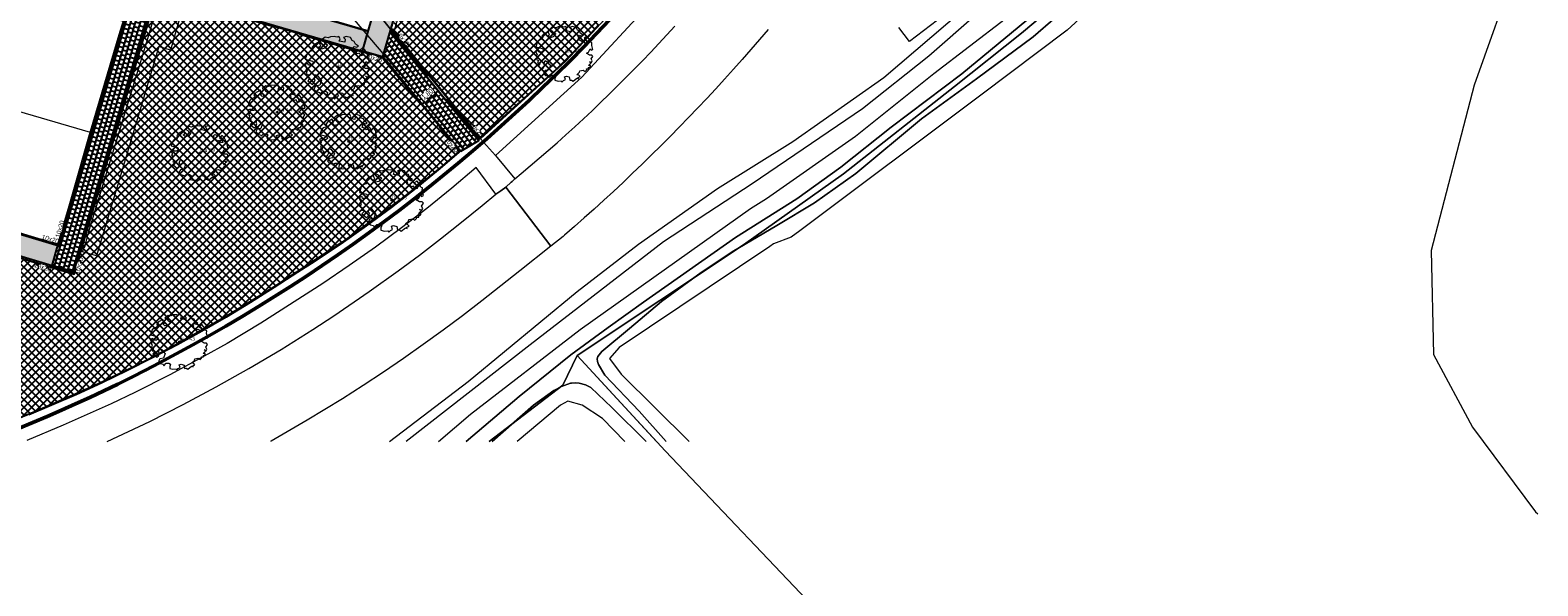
# Model space of a CAD drawing. Header units: metres. Extents: x 252743 to 254903, y 592696 to 593766.
# Tile 97 of 256: x 253896 to 254027, y 592862 to 592910. Entities that reach past the tile are written whole.
import ezdxf
from ezdxf.enums import TextEntityAlignment as Align
from ezdxf.lldxf.tags import DXFTag

# ---------------------------------------------------------------- set-up
doc = ezdxf.new("R2010")
doc.units = ezdxf.units.M
for name, pattern in [('DASHED', [19.05, 12.7, -6.35]), ('IMPORT-GR-PLANTSOEN-SO', [0]), ('IMPORT-KG-KADASTRAAL-SO _2_', [0]), ('IMPORT-KG-PERCEEL-SO _2_', [0])]:
    doc.linetypes.add(name, pattern=pattern)
for name, color, linetype, lineweight in [('132034000_dwg', 8, 'Continuous', 5), ('ALGEMEEN WERKGRENS', 10, 'FENCELINE1', 50), ('B-BH-GR-BEPLANTING_CULTUUR_BOSPLANTSOEN-G', 250, 'IMPORT-GR-PLANTSOEN-SO', 18), ('B-BH-GR-BEPLANTING_CULTUUR_HEESTERS-G', 250, 'Continuous', 18), ('B-BH-KG-GRENS_KADASTRAAL-G', 250, 'IMPORT-KG-KADASTRAAL-SO _2_', 18), ('B-BH-KG-GRENS_PERCEEL-G', 250, 'IMPORT-KG-PERCEEL-SO _2_', 18), ('B-BH-OG-TERREIN_OEVER-G', 250, 'Continuous', 18), ('B-BH-OG-WATER-G', 250, 'Continuous', 18), ('B-BH-VH-GESLOTENVERHARDING-G', 250, 'Continuous', 18), ('B-BH-VH-HALFVERHARDING-G', 250, 'Continuous', 18), ('B-BH-VH-OPENVERHARDING-G', 250, 'Continuous', 18), ('B-WE-GR-BOOM-S1', 8, 'Continuous', 9), ('B-WE-GR-BOOM-S2', 8, 'Continuous', 9), ('B-WE-GR-BOOM_STAMDIAMETER-T', 7, 'Continuous', 25), ('N-woningen', 1, 'Continuous', 0)]:
    doc.layers.add(name, color=color, linetype=linetype, lineweight=lineweight)
doc.layers.add('B-WE-KG-GRENS_PERCEEL-G', color=7, linetype='KG-PERCEEL-SO', lineweight=18, true_color=0x00a6ff)
for name, color, linetype in [('N-GR-ARC-GROENVOORZIENING-N', 82, 'Continuous'), ('N-WB-ARC-BETONTEGEL 30X30', 8, 'Continuous'), ('N-WB-BAND OPSLUITBAND 10x20', 7, 'DASHED'), ('N-WB-BAND TEKST 200', 7, 'Continuous'), ('N-WB-KANTVERHARDING', 2, 'Continuous'), ('N-WB-MAATVOERING-VERHARDINGEN', 7, 'Continuous')]:
    doc.layers.add(name, color=color, linetype=linetype)
doc.layers.get('0').freeze()
doc.styles.add('N_STANDARD 200', font='arial.ttf', dxfattribs={"height": 0.4})
doc.styles.add('NLCS-ISO', font='txt')
doc.styles.get("Standard").update_dxf_attribs({"font": 'simplex.shx'})
doc.linetypes.add('FENCELINE1', pattern='A,6.35,-2.54,[133,ltypeshp.shx,S=2.54,R=0,X=-2.54,Y=0],-2.54,25.4', length=36.83)
tags = doc.linetypes.add('KG-PERCEEL-SO', pattern='A,5.5,-2,["P",Standard,S=1.8,R=0,X=-0.5,Y=-0.9],-2,5.5,-2,[5,NLCS.SHX,S=0.75,R=0,X=0,Y=0],-2', length=19).pattern_tags.tags
tags[6] = DXFTag(74, 10)
doc.dimstyles.new('N_DIMENSION 200', dxfattribs={"dimtxt": 0.4, "dimasz": 0.4, "dimexe": 0.125, "dimexo": 0.125, "dimgap": 0.25, "dimtad": 1, "dimzin": 3, "dimdsep": 46, "dimtxsty": 'N_STANDARD 200', "dimcen": 0, "dimazin": 3, "dimtfac": 1, "dimtix": 1, "dimtmove": 2, "dimatfit": 3, "dimfxl": 0.125, "dimfxlon": 1, "dimtfill": 1, "dimtolj": 1, "dimtzin": 0, "dimarcsym": 0})

# ---------------------------------------------------------------- blocks, each defined once
blk = doc.blocks.new('*D450')
at = {"layer": 'N-WB-MAATVOERING-VERHARDINGEN', "color": 0, "lineweight": -2, "transparency": 16777216}
for p, q in [((253931.12, 592904.84), (253930.35, 592904.2)), ((253931.42, 592905.09), (253931.34, 592905.19)), ((253930.04, 592903.94), (253929.96, 592904.04))]:
    blk.add_line(p, q, dxfattribs=at)
at = {"layer": 'N-WB-MAATVOERING-VERHARDINGEN', "color": 0, "transparency": 16777216}
for points in [[(253930.3, 592904.25), (253930.39, 592904.15), (253930.04, 592903.94)], [(253931.07, 592904.89), (253931.16, 592904.79), (253931.42, 592905.09)]]:
    blk.add_solid(points, dxfattribs=at)
at = {"layer": 'N-WB-MAATVOERING-VERHARDINGEN', "color": 0, "transparency": 16777216, "insert": (253930.44, 592904.87), "char_height": 0.4, "attachment_point": 5, "rotation": 39.7214, "style": 'N_STANDARD 200', "bg_fill": 3, "box_fill_scale": 1.1, "bg_fill_color": 256, "bg_fill_true_color": 13158600, "bg_fill_transparency": 0}
blk.add_mtext('\\A1;1.80', dxfattribs=at)
at = {"layer": 'Defpoints', "color": 0, "transparency": 16777216}
for p in [(253931.42, 592905.09), (253930.04, 592903.94), (253930.04, 592903.94)]:
    blk.add_point(p, dxfattribs=at)
blk = doc.blocks.new('SGR-BOOM_06_ST')
at = {"linetype": 'Continuous', "flags": 128}
blk.add_lwpolyline([(2.7, 3.52), (2.53, 3.94), (2.2, 4.06), (1.94, 4.52), (1.27, 4.69), (0.86, 4.52), (1.11, 4.27), (1.06, 3.81), (0.23, 3.98), (0.35, 4.32), (0.18, 4.69), (-0.15, 4.61), (-0.49, 4.69), (-1.15, 4.65), (-1.49, 4.48), (-1.95, 4.57), (-2.54, 4.11), (-2.12, 3.9), (-1.99, 3.64), (-1.58, 3.44), (-1.99, 2.89), (-2.54, 2.77), (-2.92, 3.1), (-2.62, 3.22), (-2.87, 3.86), (-3.63, 3.43), (-4, 3.02), (-3.79, 2.85), (-4, 2.51), (-4.42, 2.35), (-4.72, 2.05), (-5.01, 1.21), (-3.88, 0.92), (-3.71, 0.54), (-4, 0.29), (-4.51, 0.29), (-4.6, 0.56), (-5.09, 0.38), (-4.76, -0.17), (-4.93, -0.38), (-4.72, -0.54), (-4.88, -1.01), (-4.53, -1.18), (-4.72, -1.55), (-4.42, -1.59), (-4.29, -1.71), (-4.62, -2.11), (-3.92, -2.68), (-3.67, -2.43), (-3.46, -1.97), (-3.63, -1.76), (-3.42, -1.17), (-3.12, -1.34), (-2.79, -1.76), (-2.5, -2.01), (-2.79, -2.81), (-3.42, -2.93), (-3.67, -3.39), (-3.33, -3.77), (-2.83, -3.9), (-2.77, -4.02), (-2.71, -4.15), (-2.33, -3.73), (-1.83, -3.73), (-1.57, -3.9), (-1.7, -4.27), (-1.7, -4.61), (-1.15, -4.74), (-0.61, -4.69), (-0.49, -4.94), (-0.23, -4.65), (0.1, -4.48), (-0.06, -4.01), (0.27, -3.9), (0.77, -4.02), (0.86, -4.61), (1.15, -4.57), (1.44, -4.74), (2.07, -4.23), (2.37, -4.36), (2.32, -4.15), (2.66, -3.98), (2.41, -3.73), (2.11, -3.64), (2.57, -3.23), (2.62, -2.98), (3.16, -2.85), (3.54, -3.06), (3.79, -2.81), (3.77, -2.63), (4.12, -2.63), (4.12, -2.39), (4.46, -2.26), (4.46, -2.05), (4.08, -2.05), (4.54, -1.59), (4.25, -1.42), (4.63, -1.55), (4.75, -1.26), (4.54, -0.92), (4.84, -0.46), (4.67, -0.25), (4.25, -0.25), (3.75, 0.08), (4.08, 0.29), (4.38, 0.84), (4.54, 0.59), (4.88, 0.71), (4.67, 1.43), (4.71, 1.89), (4.5, 1.97), (4.16, 2.64), (3.83, 3.01), (3.37, 2.6), (3.66, 2.43), (3.91, 1.8), (3.54, 1.72), (3.33, 2.14), (2.99, 2.05), (2.66, 2.31), (2.24, 2.51), (2.45, 2.68), (2.32, 2.93), (2.53, 3.18), (2.87, 3.06), (3.16, 3.23)], close=True, dxfattribs=at)
blk.add_circle((0, 0), 0.15)
at = {"layer": 'B-WE-GR-BOOM_STAMDIAMETER-T', "style": 'NLCS-ISO'}
blk.add_attdef('STAMDIAMETER', text='', height=0.3, dxfattribs=at).set_placement((0, 0), align=Align.BOTTOM_LEFT)
blk = doc.blocks.new('132034000_dwg_GWW-CAD Brk tekening 12A-1381409-Plot dakaanzicht')
at = {"layer": 'B-BH-KG-GRENS_KADASTRAAL-G', "color": 253, "linetype": 'Continuous', "lineweight": 9}
blk.add_line((253950290, 592874777), (253943426, 592882218), dxfattribs=at)
at = {"layer": 'B-BH-KG-GRENS_KADASTRAAL-G', "color": 253, "linetype": 'Continuous', "lineweight": 9, "flags": 128}
for points in [[(253989387, 592916593), (253987614, 592914963), (253981896, 592910145), (253976076, 592905503), (253966490, 592897941), (253957813, 592891814), (253943426, 592882218), (253942182, 592879655), (253935811, 592874777)], [(253892479, 592893637), (253898498, 592891831), (253901201, 592901360)]]:
    blk.add_lwpolyline(points, dxfattribs=at)
at = {"layer": 'B-BH-KG-GRENS_PERCEEL-G', "color": 253, "linetype": 'Continuous', "lineweight": 9}
blk.add_line((253950290, 592874777), (253943426, 592882218), dxfattribs=at)
at = {"layer": 'B-BH-KG-GRENS_PERCEEL-G', "color": 253, "linetype": 'Continuous', "lineweight": 9, "flags": 128}
for points in [[(253943426, 592882218), (253957813, 592891814), (253966490, 592897941), (253976076, 592905503), (253981896, 592910145), (253987614, 592914963), (253989387, 592916593)], [(253901201, 592901360), (253898498, 592891831), (253892479, 592893637), (253886664, 592895381), (253880851, 592897125), (253875037, 592898869), (253869222, 592900613), (253863408, 592902357)], [(253935811, 592874777), (253942182, 592879655), (253943426, 592882218), (253950290, 592874777)]]:
    blk.add_lwpolyline(points, dxfattribs=at)
blk = doc.blocks.new('132034000_dwg_GWW-CAD Bgt tekening 12A-1381416-Plot dakaanzicht')
at = {"layer": 'B-BH-GR-BEPLANTING_CULTUUR_BOSPLANTSOEN-G', "color": 253, "linetype": 'Continuous', "lineweight": 9, "flags": 128}
blk.add_lwpolyline([(253978251, 592914066), (253972194, 592909418), (253971281, 592910608)], dxfattribs=at)
at = {"layer": 'B-BH-GR-BEPLANTING_CULTUUR_HEESTERS-G', "color": 253, "lineweight": 9, "flags": 128}
blk.add_lwpolyline([(253907192, 592908963), (253904727, 592900600), (253901799, 592890841), (253900609, 592891198), (253900734, 592891607), (253900788, 592891592), (253901179, 592893064), (253906160, 592909374), (253907875, 592915216), (253909916, 592914631), (253908210, 592908672)], close=True, dxfattribs=at)
at = {"layer": 'B-BH-OG-TERREIN_OEVER-G', "color": 253, "lineweight": 9, "flags": 128}
for points in [[(253931428, 592874777), (253934175, 592877148), (253943685, 592884480), (253958434, 592894944), (253959822, 592895825), (253967503, 592901204), (253974304, 592906641), (253980475, 592911377), (253986379, 592916732), (253989387, 592919621)], [(253989387, 592917308), (253988699, 592916629), (253985885, 592914226), (253984181, 592912749), (253976732, 592906604), (253970611, 592901996), (253966253, 592898530), (253962430, 592895774), (253957124, 592892429), (253949162, 592886839), (253946112, 592884654), (253942883, 592882272), (253938386, 592878668), (253933825, 592874777)], [(253951117, 592874777), (253948779, 592877393), (253945804, 592880524), (253945273, 592881455), (253945174, 592881712), (253945155, 592881929), (253945215, 592882147), (253945552, 592882581), (253947950, 592884570), (253950724, 592886894), (253954170, 592889414), (253956843, 592891205), (253960704, 592893467), (253963971, 592895453), (253967556, 592897993), (253973222, 592902700), (253977995, 592906185), (253982908, 592909827), (253988694, 592914850), (253989387, 592915454)], [(253989387, 592913675), (253985853, 592910392), (253978359, 592904755), (253962692, 592893021), (253961940, 592892458), (253960432, 592891882), (253960094, 592891655), (253947069, 592882914), (253946223, 592881954), (253947222, 592880610), (253953108, 592874777)], [(253936063, 592874777), (253939629, 592877913), (253941392, 592879193), (253942065, 592879527), (253942837, 592879841), (253942936, 592879841), (253943272, 592879860), (253943588, 592879839), (253944141, 592879699), (253944595, 592879460), (253946408, 592877736), (253949388, 592874777)], [(253947536, 592874777), (253945627, 592876771), (253943867, 592877925), (253942613, 592878270), (253941964, 592877920), (253938238, 592874777)]]:
    blk.add_lwpolyline(points, dxfattribs=at)
at = {"layer": 'B-BH-OG-WATER-G', "color": 253, "lineweight": 9, "flags": 128}
for points in [[(253933825, 592874777), (253938386, 592878668), (253942883, 592882272), (253946112, 592884654), (253949162, 592886839), (253957124, 592892429), (253962430, 592895774), (253966253, 592898530), (253970611, 592901996), (253976732, 592906604), (253984181, 592912749), (253985885, 592914226), (253988699, 592916629), (253989387, 592917308)], [(253989387, 592915454), (253988694, 592914850), (253982908, 592909827), (253977995, 592906185), (253973222, 592902700), (253967556, 592897993), (253963971, 592895453), (253960704, 592893467), (253956843, 592891205), (253954170, 592889414), (253950724, 592886894), (253947950, 592884570), (253945552, 592882581), (253945215, 592882147), (253945155, 592881929), (253945174, 592881712), (253945273, 592881455), (253945804, 592880524), (253948779, 592877393), (253951117, 592874777)], [(253949388, 592874777), (253946408, 592877736), (253944595, 592879460), (253944141, 592879699), (253943588, 592879839), (253943272, 592879860), (253942936, 592879841), (253942837, 592879841), (253942065, 592879527), (253941392, 592879193), (253939629, 592877913), (253936063, 592874777)]]:
    blk.add_lwpolyline(points, dxfattribs=at)
at = {"layer": 'B-BH-VH-GESLOTENVERHARDING-G', "color": 253, "lineweight": 9}
blk.add_line((253916931, 592874815), (253916862, 592874777), dxfattribs=at)
at = {"layer": 'B-BH-VH-GESLOTENVERHARDING-G', "color": 253, "lineweight": 9, "flags": 128}
for points in [[(253959943, 592910442), (253959203, 592909575), (253958457, 592908713), (253957705, 592907856), (253956947, 592907005), (253956183, 592906159), (253955413, 592905318), (253954638, 592904483), (253953856, 592903653), (253953069, 592902829), (253952276, 592902010), (253951477, 592901197), (253950672, 592900389), (253949862, 592899587), (253949046, 592898791), (253948225, 592898001), (253947398, 592897216), (253946566, 592896437), (253945728, 592895664), (253944885, 592894897), (253944036, 592894136), (253943182, 592893381), (253942323, 592892632), (253942216, 592892539), (253941152, 592891696), (253937235, 592896809), (253937705, 592897224), (253937781, 592897296), (253938013, 592897507), (253938573, 592897972), (253939358, 592898631), (253940138, 592899297), (253940913, 592899969), (253941682, 592900647), (253942446, 592901331), (253943205, 592902020), (253943958, 592902716), (253944706, 592903418), (253945448, 592904125), (253946185, 592904838), (253946916, 592905557), (253947641, 592906282), (253948361, 592907012), (253949075, 592907747), (253949784, 592908489), (253950486, 592909236), (253951183, 592909988), (253951874, 592910745)], [(253902737, 592874780), (253906413, 592876521), (253909315, 592877977), (253912182, 592879501), (253915011, 592881093), (253917801, 592882752), (253920551, 592884478), (253922361, 592885664), (253925416, 592887757), (253927917, 592889549), (253929770, 592890925), (253931603, 592892326), (253933416, 592893754), (253935208, 592895208), (253936392, 592896192), (253936822, 592896489), (253937235, 592896809), (253941152, 592891696), (253938465, 592889567), (253936827, 592888244), (253935172, 592886944), (253933499, 592885666), (253931809, 592884411), (253930103, 592883179), (253928380, 592881969), (253926641, 592880783), (253924886, 592879621), (253923117, 592878482), (253920045, 592876613), (253916931, 592874815)]]:
    blk.add_lwpolyline(points, dxfattribs=at)
at = {"layer": 'B-BH-VH-HALFVERHARDING-G', "color": 253, "lineweight": 9, "flags": 128}
for points in [[(253927162, 592874777), (253933998, 592879973), (253943411, 592887755), (253948740, 592891857), (253955582, 592896677), (253962090, 592900752), (253969982, 592906297), (253978292, 592913419), (253985653, 592920462), (253989387, 592924230)], [(253989387, 592922754), (253982466, 592915696), (253973876, 592908138), (253968136, 592903588), (253958577, 592897079), (253950895, 592892058), (253939341, 592883150), (253928613, 592874777)]]:
    blk.add_lwpolyline(points, dxfattribs=at)
at = {"layer": 'B-BH-VH-OPENVERHARDING-G', "color": 253, "lineweight": 9, "flags": 128}
for points in [[(253945210, 592970988), (253927524, 592910172), (253925805, 592912271)], [(253949958, 592912958), (253943825, 592906316), (253936352, 592899527), (253935053, 592900980), (253942450, 592907701), (253948497, 592914251)], [(253895969, 592877075), (253900095, 592878851), (253902307, 592879863), (253904499, 592880917), (253906671, 592882012), (253908822, 592883149), (253910951, 592884327), (253913057, 592885545), (253915139, 592886802), (253917197, 592888099), (253919231, 592889436), (253920746, 592890402), (253922988, 592891897), (253925193, 592893447), (253927359, 592895051), (253929485, 592896709), (253931569, 592898418), (253933611, 592900178), (253920157, 592915985)], [(253925805, 592912271), (253927524, 592910172), (253935053, 592900980), (253936352, 592899527), (253938013, 592897507), (253937781, 592897296), (253937705, 592897224), (253937235, 592896809), (253936822, 592896489), (253936392, 592896192), (253934687, 592898499), (253932562, 592896708), (253930399, 592894963), (253928200, 592893265), (253925965, 592891615), (253923694, 592890013), (253921391, 592888460), (253916023, 592885012), (253913107, 592883272), (253911139, 592882155), (253908149, 592880545), (253905118, 592879015), (253903075, 592878040), (253902047, 592877566), (253898933, 592876191), (253895773, 592874880)]]:
    blk.add_lwpolyline(points, dxfattribs=at)
blk = doc.blocks.new('132034000_dwg-1357416-Plot dakaanzicht')
for name in ['132034000_dwg_GWW-CAD Brk tekening 12A-1381409-Plot dakaanzicht', '132034000_dwg_GWW-CAD Bgt tekening 12A-1381416-Plot dakaanzicht']:
    blk.add_blockref(name, (0, 0))

msp = doc.modelspace()

# ---------------------------------------------------------------- hatches: boundary and pattern name
at = {"layer": 'N-GR-ARC-GROENVOORZIENING-N'}
h = msp.add_hatch(dxfattribs=at)
h.set_pattern_fill('ANSI37', color=256, scale=0.15)
edge = h.paths.add_edge_path()
edge.add_line((253915.232, 592989.988), (253915.232, 592989.989))
edge.add_line((253915.232, 592989.989), (253915.892, 592992.237))
edge.add_line((253915.892, 592992.237), (253916.007, 592992.627))
edge.add_arc((253921.537, 592991.053), 5.75, 72.73408, 164.1214, ccw=False)
edge.add_line((253923.244, 592996.544), (253937.166, 592992.427))
edge.add_line((253937.166, 592992.427), (253944.309, 592990.145))
edge.add_line((253944.309, 592990.145), (253948.927, 592988.664))
edge.add_line((253948.927, 592988.664), (253958.954, 592985.449))
edge.add_line((253958.954, 592985.449), (253969.203, 592982.166))
edge.add_line((253969.203, 592982.166), (253979.223, 592978.96))
edge.add_line((253979.223, 592978.96), (253980.12, 592978.673))
edge.add_line((253980.12, 592978.673), (253979.506, 592976.752))
edge.add_line((253979.506, 592976.752), (253983.842, 592975.357))
edge.add_line((253983.842, 592975.357), (253986.945, 592972.231))
edge.add_line((253986.945, 592972.231), (253988.101, 592968.399))
edge.add_line((253988.101, 592968.399), (253984.282, 592966.235))
edge.add_line((253984.282, 592966.235), (253981.708, 592964.592))
edge.add_line((253981.708, 592964.592), (253980.027, 592963.192))
edge.add_line((253980.027, 592963.192), (253978.633, 592961.746))
edge.add_line((253978.633, 592961.746), (253976.561, 592959.37))
edge.add_line((253976.561, 592959.37), (253973.99, 592956.369))
edge.add_line((253973.99, 592956.369), (253973.29, 592955.184))
edge.add_line((253973.29, 592955.184), (253972.831, 592953.905))
edge.add_line((253972.831, 592953.905), (253972.213, 592952.27))
edge.add_line((253972.213, 592952.27), (253971.568, 592950.646))
edge.add_line((253971.568, 592950.646), (253970.891, 592949.035))
edge.add_line((253970.891, 592949.035), (253970.364, 592947.834))
edge.add_line((253970.364, 592947.834), (253970.004, 592947.038))
edge.add_line((253970.004, 592947.038), (253969.451, 592945.849))
edge.add_line((253969.451, 592945.849), (253969.073, 592945.062))
edge.add_line((253969.073, 592945.062), (253968.687, 592944.277))
edge.add_line((253968.687, 592944.277), (253968.095, 592943.108))
edge.add_line((253968.095, 592943.108), (253967.691, 592942.332))
edge.add_line((253967.691, 592942.332), (253966.864, 592940.793))
edge.add_line((253966.864, 592940.793), (253966.439, 592940.03))
edge.add_line((253966.439, 592940.03), (253965.791, 592938.89))
edge.add_line((253965.791, 592938.89), (253965.031, 592937.57))
edge.add_line((253965.031, 592937.57), (253964.462, 592936.602))
edge.add_line((253964.462, 592936.602), (253963.888, 592935.64))
edge.add_line((253963.888, 592935.64), (253963.306, 592934.681))
edge.add_line((253963.306, 592934.681), (253962.123, 592932.776))
edge.add_line((253962.123, 592932.776), (253961.404, 592931.649))
edge.add_line((253961.404, 592931.649), (253960.296, 592929.951))
edge.add_line((253960.296, 592929.951), (253958.728, 592927.626))
edge.add_line((253958.728, 592927.626), (253957.444, 592925.786))
edge.add_line((253957.444, 592925.786), (253957.019, 592925.118))
edge.add_line((253957.019, 592925.118), (253956.305, 592924.199))
edge.add_line((253956.305, 592924.199), (253955.137, 592922.614))
edge.add_line((253955.137, 592922.614), (253954.369, 592921.745))
edge.add_line((253954.369, 592921.745), (253952.927, 592919.759))
edge.add_line((253952.927, 592919.759), (253951.859, 592918.379))
edge.add_line((253951.859, 592918.379), (253950.159, 592916.331))
edge.add_line((253950.159, 592916.331), (253949.469, 592915.501))
edge.add_line((253949.469, 592915.501), (253948.459, 592914.284))
edge.add_line((253948.459, 592914.284), (253947.442, 592913.182))
edge.add_line((253947.442, 592913.182), (253946.875, 592912.568))
edge.add_line((253946.875, 592912.568), (253945.282, 592910.842))
edge.add_line((253945.282, 592910.842), (253944.581, 592910.083))
edge.add_line((253944.581, 592910.083), (253942.673, 592908.016))
edge.add_line((253942.673, 592908.016), (253942.415, 592907.737))
edge.add_line((253942.415, 592907.737), (253941.652, 592907.043))
edge.add_line((253941.652, 592907.043), (253940.611, 592906.097))
edge.add_line((253940.611, 592906.097), (253939.416, 592905.011))
edge.add_line((253939.416, 592905.011), (253938.208, 592903.914))
edge.add_line((253938.208, 592903.914), (253936.562, 592902.418))
edge.add_line((253936.562, 592902.418), (253935.058, 592901.052))
edge.add_line((253935.058, 592901.052), (253927.397, 592910.405))
edge.add_line((253927.397, 592910.405), (253944.969, 592970.826))
edge.add_line((253944.969, 592970.826), (253939.226, 592972.528))
edge.add_line((253939.226, 592972.528), (253942.143, 592981.882))
edge.add_line((253942.143, 592981.882), (253915.232, 592989.988))
h = msp.add_hatch(dxfattribs=at)
h.set_pattern_fill('ANSI37', color=256, scale=0.15)
h.paths.add_polyline_path([(253843.254, 592866.39), (253853.893, 592903.071), (253862.479, 592900.495), (253877.365, 592896.03), (253899.883, 592889.275), (253907.067, 592913.71), (253926.666, 592907.984), (253933.25, 592899.945), (253931.537, 592898.456), (253928.392, 592895.92), (253922.959, 592891.938), (253917.17, 592888.141), (253913.032, 592885.588), (253908.798, 592883.193), (253906.648, 592882.056), (253904.477, 592880.962), (253902.286, 592879.908), (253900.456, 592879.071), (253898.936, 592878.407), (253896.481, 592877.35), (253894.332, 592876.474), (253893.083, 592875.975), (253890.188, 592874.902), (253887.804, 592874.087), (253884.202, 592872.947), (253883.275, 592872.682), (253880.616, 592871.944), (253878.363, 592871.363), (253875.922, 592870.704), (253871.467, 592869.617), (253867.183, 592868.72), (253863.614, 592868.078), (253862.439, 592867.889), (253860.539, 592867.593), (253857.782, 592867.237), (253854.871, 592866.954), (253852.363, 592866.757), (253850.495, 592866.635), (253845.154, 592866.426), (253844.205, 592866.408)])
edge = h.paths.add_edge_path(flags=16)
edge.add_line((253885.724, 592888.71), (253876.977, 592886.87))
edge.add_line((253876.977, 592886.87), (253867.413, 592885.006))
edge.add_line((253867.413, 592885.006), (253856.602, 592883.048))
edge.add_arc((253857.987, 592875.867), 7.313, 100.91291, 184.80354)
edge.add_arc((253853.295, 592875.66), 2.627, 188.881, 268.7456)
edge.add_line((253853.237, 592873.033), (253856.886, 592873.695))
edge.add_line((253856.886, 592873.695), (253862.169, 592874.743))
edge.add_line((253862.169, 592874.743), (253869.271, 592876.151))
edge.add_line((253869.271, 592876.151), (253878.995, 592878.079))
edge.add_line((253878.995, 592878.079), (253887.603, 592879.744))
edge.add_arc((253886.817, 592884.259), 4.583, 279.87429, 463.80287)
at = {"layer": 'N-WB-ARC-BETONTEGEL 30X30'}
h = msp.add_hatch(dxfattribs=at)
h.set_pattern_fill('AR-B88', color=256, scale=0.002, angle=73.7, style=0)
h.set_pattern_definition([(73.7, (253944.78337, 592970.7248), (-0.3900649, 0.114063), []), (163.7, (253944.78337, 592970.72481), (-0.44709635, -0.0809695), [0.4064, -0.4064])])
h.paths.add_polyline_path([(253944.783, 592970.725), (253927.231, 592910.372), (253926.558, 592908.068), (253924.829, 592908.568), (253925.364, 592910.396), (253942.555, 592969.508), (253943.066, 592971.234)])
h = msp.add_hatch(dxfattribs=at)
h.set_pattern_fill('AR-B88', color=256, scale=0.002, angle=163.7, style=0)
h.set_pattern_definition([(163.7, (253944.75533, 592970.62882), (-0.114063, -0.3900649), []), (253.7, (253944.75533, 592970.62882), (0.0809695, -0.44709635), [0.4064, -0.4064])])
h.paths.add_polyline_path([(253861.37, 592928.986), (253860.818, 592927.272), (253924.831, 592908.573), (253925.336, 592910.3)])
h = msp.add_hatch(dxfattribs=at)
h.set_pattern_fill('AR-B88', color=256, scale=0.002, angle=73.7, style=0)
h.paths.add_polyline_path([(253905.238, 592914.402), (253906.965, 592913.894), (253899.782, 592889.462), (253897.978, 592890.003), (253898.469, 592891.735), (253898.566, 592891.708)])
h = msp.add_hatch(dxfattribs=at)
h.set_pattern_fill('AR-B88', color=256, scale=0.002, angle=129.7, style=0)
h.set_pattern_definition([(129.7, (253944.72562, 592970.6375), (-0.312684, -0.2595952), []), (219.7, (253944.72562, 592970.6375), (-0.18288636, -0.41593723), [0.4064, -0.4064])])
h.paths.add_polyline_path([(253927.197, 592910.255), (253926.558, 592908.068), (253926.695, 592908.028), (253933.34, 592899.916), (253934.906, 592900.843)])
h = msp.add_hatch(dxfattribs=at)
h.set_pattern_fill('AR-B88', color=256, scale=0.002, angle=163.7, style=0)
h.set_pattern_definition([(163.7, (253944.78337, 592970.7248), (-0.114063, -0.3900649), []), (253.7, (253944.78337, 592970.72481), (0.0809695, -0.44709635), [0.4064, -0.4064])])
h.paths.add_polyline_path([(253897.979, 592890.003), (253898.469, 592891.735), (253854.297, 592904.986), (253853.792, 592903.258)])

# ---------------------------------------------------------------- linework, layer by layer
at = {"layer": 'ALGEMEEN WERKGRENS', "ltscale": 0.3}
msp.add_lwpolyline([(253983.948, 592985.984), (253988.356, 592968.321, 0.1289465), (253974.268, 592955.251), (253970.42, 592946.86, -0.0837852), (253948.449, 592913.715, -0.0902593), (253907.253, 592881.588, -0.1560296), (253824.23, 592866.907), (253796.762, 592870.057), (253704.006, 592881.266), (253656.435, 592886.703), (253655.952, 592882.139), (253632.241, 592884.776), (253632.842, 592889.399), (253559.131, 592897.409), (253563.346, 592914.795), (253595.548, 592909.737), (253609.743, 592910.353), (253615.994, 592914.937), (253624.665, 592952.498), (253653.936, 592964.341), (253680.397, 593069.451), (253685.732, 593068.089)], format="xyb", dxfattribs=at)
at = {"layer": 'B-WE-KG-GRENS_PERCEEL-G', "ltscale": 0.5}
for points in [[(253943.426, 592882.218), (253957.813, 592891.814), (253966.49, 592897.941), (253976.076, 592905.503), (253981.896, 592910.145), (253987.614, 592914.963), (253990.038, 592917.191), (253997.865, 592925.383), (254005.535, 592934.397), (254009.055, 592936.914), (254013.566, 592938.067), (254020.459, 592938.548), (254026.587, 592938.506)], [(254026.587, 592919.186), (254024.79, 592916.101), (254021.061, 592905.633), (254017.351, 592891.317), (254017.555, 592882.321), (254020.927, 592876.011), (254026.384, 592868.676), (254026.587, 592868.504)], [(253905.582, 592915.927), (253903.739, 592909.981), (253901.274, 592901.618), (253898.498, 592891.831), (253892.479, 592893.637)], [(253943.426, 592882.218), (253951.044, 592873.96), (253964.984, 592859.302), (253980.238, 592843.408), (253998.435, 592825.901), (254011.801, 592813.209)]]:
    msp.add_lwpolyline(points, dxfattribs=at)
at = {"layer": 'N-GR-ARC-GROENVOORZIENING-N'}
for points in [[(253877.365, 592896.03), (253899.883, 592889.275), (253907.067, 592913.71), (253926.666, 592907.984), (253933.25, 592899.945), (253931.537, 592898.456), (253928.392, 592895.92), (253922.959, 592891.938), (253917.17, 592888.141), (253913.032, 592885.588), (253908.798, 592883.193), (253906.648, 592882.056), (253904.477, 592880.962), (253902.286, 592879.908), (253900.456, 592879.071), (253898.936, 592878.407), (253896.481, 592877.35), (253894.332, 592876.474)], [(253945.282, 592910.842), (253944.581, 592910.083), (253942.673, 592908.016), (253942.415, 592907.737), (253941.652, 592907.043), (253940.611, 592906.097), (253939.416, 592905.011), (253938.208, 592903.914), (253936.562, 592902.418), (253935.058, 592901.052), (253927.397, 592910.405)]]:
    msp.add_lwpolyline(points, dxfattribs=at)
at = {"layer": 'N-WB-ARC-BETONTEGEL 30X30'}
for points in [[(253944.783, 592970.725), (253927.231, 592910.372), (253926.558, 592908.068), (253924.829, 592908.568), (253925.364, 592910.396), (253942.555, 592969.508), (253943.066, 592971.234)], [(253861.37, 592928.986), (253860.818, 592927.272), (253924.831, 592908.573), (253925.336, 592910.3)], [(253905.238, 592914.402), (253906.965, 592913.894), (253899.782, 592889.462), (253897.978, 592890.003), (253898.469, 592891.735), (253898.566, 592891.708)], [(253927.197, 592910.255), (253926.558, 592908.068), (253926.695, 592908.028), (253933.34, 592899.916), (253934.906, 592900.843)], [(253897.979, 592890.003), (253898.469, 592891.735), (253854.297, 592904.986), (253853.792, 592903.258)]]:
    msp.add_lwpolyline(points, close=True, dxfattribs=at)
at = {"layer": 'N-WB-BAND OPSLUITBAND 10x20', "ltscale": 0.4}
for p, q in [((253860.886, 592927.148), (253926.667, 592907.932)), ((253927.262, 592910.329), (253934.972, 592900.915)), ((253898.498, 592891.831), (253898.498, 592891.831))]:
    msp.add_line(p, q, dxfattribs=at)
for points in [[(253898.498, 592891.831), (253905.113, 592914.332)], [(253899.85, 592889.338), (253907.033, 592913.772)], [(253926.637, 592907.941), (253933.262, 592899.852)], [(253854.421, 592905.053), (253898.498, 592891.831)], [(253853.86, 592903.133), (253899.85, 592889.338)]]:
    msp.add_lwpolyline(points, dxfattribs=at)
at = {"layer": 'N-WB-KANTVERHARDING'}
for p, q in [((253944.783, 592970.725), (253927.197, 592910.255)), ((253860.914, 592927.244), (253926.695, 592908.028)), ((253896.152, 592918.825), (253925.336, 592910.3)), ((253927.197, 592910.255), (253934.906, 592900.843)), ((253898.373, 592891.762), (253898.373, 592891.764)), ((253897.884, 592890.032), (253897.883, 592890.03))]:
    msp.add_line(p, q, dxfattribs=at)
for points in [[(253898.566, 592891.706), (253905.209, 592914.304)], [(253899.754, 592889.366), (253906.937, 592913.8)], [(253926.695, 592908.028), (253933.34, 592899.916)], [(253854.297, 592904.986), (253898.566, 592891.706)], [(253853.792, 592903.258), (253899.782, 592889.462)], [(253897.978, 592890.003), (253897.979, 592890.003)]]:
    msp.add_lwpolyline(points, dxfattribs=at)
at = {"layer": 'N-woningen', "color": 6}
msp.add_lwpolyline([(253862.743, 592923.304), (253904.129, 592911.18), (253901.301, 592901.525), (253859.915, 592913.65)], close=True, dxfattribs=at)

# ---------------------------------------------------------------- block references
at = {"layer": '132034000_dwg', "color": 253, "lineweight": 9, "xscale": 0.001, "yscale": 0.001, "zscale": 0.001}
msp.add_blockref('132034000_dwg-1357416-Plot dakaanzicht', (0, 0), dxfattribs=at)
at = {"layer": 'B-WE-GR-BOOM-S1'}
ref = msp.add_blockref('SGR-BOOM_06_ST', (253942.35, 592908.355, -0.365), dxfattribs=dict(at, xscale=0.5, yscale=0.5, zscale=0.55))
ref.add_attrib('STAMDIAMETER', 'Dia 40', dxfattribs={"layer": 'B-WE-GR-BOOM_STAMDIAMETER-T', "height": 0.3, "style": 'NLCS-ISO'}).set_placement((253942.35, 592908.355, -0.365), align=Align.BOTTOM_LEFT)
ref = msp.add_blockref('SGR-BOOM_06_ST', (253922.7, 592907.2, -0.308), dxfattribs=dict(at, xscale=0.5625, yscale=0.5625, zscale=0.5625))
ref.add_attrib('STAMDIAMETER', 'Dia 55', dxfattribs={"layer": 'B-WE-GR-BOOM_STAMDIAMETER-T', "height": 0.3, "style": 'NLCS-ISO'}).set_placement((253922.7, 592907.2, -0.308), align=Align.BOTTOM_LEFT)
ref = msp.add_blockref('SGR-BOOM_06_ST', (253923.65, 592900.748, -0.35), dxfattribs=dict(at, xscale=0.5, yscale=0.5, zscale=0.6))
ref.add_attrib('STAMDIAMETER', 'Dia 55', dxfattribs={"layer": 'B-WE-GR-BOOM_STAMDIAMETER-T', "height": 0.3, "style": 'NLCS-ISO'}).set_placement((253923.65, 592900.748, -0.35), align=Align.BOTTOM_LEFT)
ref = msp.add_blockref('SGR-BOOM_06_ST', (253927.383, 592895.667, -0.352), dxfattribs=dict(at, xscale=0.5625, yscale=0.5625, zscale=0.5625))
ref.add_attrib('STAMDIAMETER', 'Dia 45', dxfattribs={"layer": 'B-WE-GR-BOOM_STAMDIAMETER-T', "height": 0.3, "style": 'NLCS-ISO'}).set_placement((253927.383, 592895.667, -0.352), align=Align.BOTTOM_LEFT)
at = {"layer": 'B-WE-GR-BOOM-S2'}
ref = msp.add_blockref('SGR-BOOM_06_ST', (253917.433, 592903.277, -0.434), dxfattribs=dict(at, xscale=0.5, yscale=0.5, zscale=0.5))
ref.add_attrib('STAMDIAMETER', 'Dia 44', dxfattribs={"layer": 'B-WE-GR-BOOM_STAMDIAMETER-T', "height": 0.3, "style": 'NLCS-ISO'}).set_placement((253917.433, 592903.277, -0.434), align=Align.BOTTOM_LEFT)
ref = msp.add_blockref('SGR-BOOM_06_ST', (253910.777, 592899.766, -0.387), dxfattribs=dict(at, xscale=0.5, yscale=0.5, zscale=0.5))
ref.add_attrib('STAMDIAMETER', 'Dia 30', dxfattribs={"layer": 'B-WE-GR-BOOM_STAMDIAMETER-T', "height": 0.3, "style": 'NLCS-ISO'}).set_placement((253910.777, 592899.766, -0.387), align=Align.BOTTOM_LEFT)
ref = msp.add_blockref('SGR-BOOM_06_ST', (253909, 592883.412, -0.475), dxfattribs=dict(at, xscale=0.5, yscale=0.5, zscale=0.5))
ref.add_attrib('STAMDIAMETER', 'Dia 43', dxfattribs={"layer": 'B-WE-GR-BOOM_STAMDIAMETER-T', "height": 0.3, "style": 'NLCS-ISO'}).set_placement((253909, 592883.412, -0.475), align=Align.BOTTOM_LEFT)

# ---------------------------------------------------------------- next in the draw order: texts
at = {"layer": 'N-WB-BAND TEKST 200', "char_height": 0.4, "width": 0.58497, "attachment_point": 8, "style": 'N_STANDARD 200', "bg_fill": 3, "box_fill_scale": 1, "bg_fill_color": 256, "bg_fill_transparency": 0}
for insert, rotation in [((253928.146, 592909.553), 310.02348), ((253925.752, 592907.791), 343.81164), ((253934.576, 592901.655), 310.02348), ((253932.395, 592900.334), 310.02348), ((253897.76, 592892.105), 343.92099), ((253897.092, 592889.679), 343.92099), ((253900.486, 592889.933), 73.98204)]:
    msp.add_mtext('10x20', dxfattribs=dict(at, insert=insert, rotation=rotation))

# ---------------------------------------------------------------- next in the draw order: dimensions: what is measured, and where the dimension line sits
at = {"layer": 'N-WB-MAATVOERING-VERHARDINGEN'}
dim = msp.add_aligned_dim(p1=(253931.424, 592905.095), p2=(253930.04, 592903.944), distance=0, dimstyle='N_DIMENSION 200', override={"dimfxl": 0.0125}, dxfattribs=at)
dim.commit()
dim.dimension.update_dxf_attribs({"geometry": '*D450', "text_midpoint": (253930.442, 592904.869)})

# ---------------------------------------------------------------- next in the draw order: texts
at = {"layer": 'N-WB-BAND TEKST 200', "insert": (253898.837, 592893.117), "char_height": 0.4, "width": 0.58497, "attachment_point": 8, "rotation": 73.98204, "style": 'N_STANDARD 200', "bg_fill": 3, "box_fill_scale": 1, "bg_fill_color": 256, "bg_fill_transparency": 0}
msp.add_mtext('10x20', dxfattribs=at)

doc.saveas('drawing.dxf')
